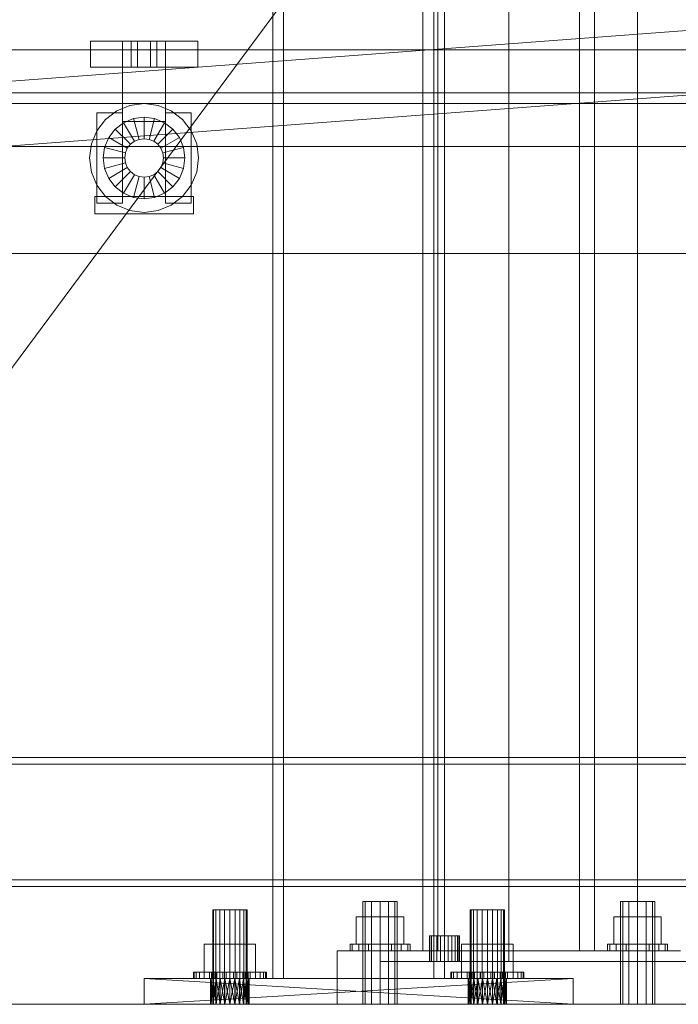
# Model space of a CAD drawing. Header units: millimetres. Extents: x -1970 to 61924, y -58230 to 6847.
# Tile 4 of 256: x -1208 to -901, y -36000 to -35541. Entities that reach past the tile are written whole.
import ezdxf

# ---------------------------------------------------------------- set-up
doc = ezdxf.new("R2010")
doc.units = ezdxf.units.MM
for name, color, linetype, lineweight in [('COTAS_O', 1, 'Continuous', 0), ('frontal_briquetadora', 7, 'Continuous', 0), ('frontal_C01', 7, 'Continuous', 0), ('frontal_C04', 7, 'Continuous', 0), ('frontal_mezcladora', 7, 'Continuous', 0), ('frontal_secador', 7, 'Continuous', 0)]:
    doc.layers.add(name, color=color, linetype=linetype, lineweight=lineweight)
doc.dimstyles.new('R19_100', dxfattribs={"dimtxt": 250, "dimasz": 150, "dimexe": 150, "dimexo": 80, "dimgap": 100, "dimtad": 1, "dimtih": 1, "dimtoh": 1, "dimdsep": 46, "dimcen": 0.09, "dimadec": 0, "dimazin": 0, "dimtfac": 1, "dimtdec": 4, "dimtofl": 0, "dimtmove": 0, "dimatfit": 3, "dimfxl": 1, "dimtolj": 1, "dimtzin": 0, "dimarcsym": 0})

# ---------------------------------------------------------------- blocks, each defined once
blk = doc.blocks.new('DIM_R26_50')
at = {"layer": 'COTAS_O'}
for p, q in [((-1480, -33670), (-780, -33670)), ((-780, -33670), (-825, -33820)), ((-780, -36000), (-780, -33670)), ((-780, -33670), (-735, -33820)), ((-780, -36000), (-825, -35850)), ((-780, -36000), (-735, -35850)), ((-1480, -36000), (-780, -36000))]:
    blk.add_line(p, q, dxfattribs=at)
blk.add_text('2330 O', height=250, rotation=90, dxfattribs=at).set_placement((-880, -34835))
blk = doc.blocks.new('DIM_R26_51')
at = {"layer": 'COTAS_O'}
for p, q in [((-1480, -35300), (-1330, -35255)), ((490, -35300), (340, -35255)), ((-1480, -36000), (-1480, -35300)), ((-1480, -35300), (490, -35300)), ((-1480, -35300), (-1330, -35345)), ((490, -35300), (340, -35345)), ((490, -36000), (490, -35300))]:
    blk.add_line(p, q, dxfattribs=at)
blk.add_text('1970 O', height=250, dxfattribs=at).set_placement((-495, -35200))
blk = doc.blocks.new('DIM_R26_52')
at = {"layer": 'COTAS_O'}
for p, q in [((-1400, -33000), (-700, -33000)), ((-700, -33000), (-745, -33150)), ((-700, -36000), (-700, -33000)), ((-700, -33000), (-655, -33150)), ((-700, -36000), (-745, -35850)), ((-700, -36000), (-655, -35850)), ((-1400, -36000), (-700, -36000))]:
    blk.add_line(p, q, dxfattribs=at)
blk.add_text('3000 O', height=250, rotation=90, dxfattribs=at).set_placement((-800, -34500))
blk = doc.blocks.new('DIM_R26_53')
at = {"layer": 'COTAS_O'}
for p, q in [((-1400, -35300), (-1250, -35255)), ((1400, -35300), (1250, -35255)), ((-1400, -36000), (-1400, -35300)), ((-1400, -35300), (1400, -35300)), ((-1400, -35300), (-1250, -35345)), ((1400, -35300), (1250, -35345)), ((1400, -36000), (1400, -35300))]:
    blk.add_line(p, q, dxfattribs=at)
blk.add_text('2800 O', height=250, dxfattribs=at).set_placement((0, -35200))

msp = doc.modelspace()

# ---------------------------------------------------------------- linework, layer by layer
at = {"layer": 'frontal_briquetadora'}
msp.add_line((-1330, -35862.816), (-720.639, -35041.307), dxfattribs=at)
at = {"layer": 'frontal_C01'}
for p, q in [((-1020, -35975), (-1020, -33925.304)), ((-1013, -35975), (-1013, -33925.304)), ((-947, -35975), (-947, -33925.304)), ((-940, -35975), (-940, -33925.304)), ((-1046.928, -35952), (-1048, -35952)), ((-1048, -36000), (-1048, -35952)), ((-1044, -35952), (-1046.928, -35952)), ((-1046.928, -36000), (-1046.928, -35952)), ((-1040, -35952), (-1044, -35952)), ((-1044, -36000), (-1044, -35952)), ((-1040, -35952), (-1036, -35952)), ((-1040, -35952), (-1040, -36000)), ((-1036, -35952), (-1033.072, -35952)), ((-1036, -36000), (-1036, -35952)), ((-1033.072, -35952), (-1032, -35952)), ((-1033.072, -36000), (-1033.072, -35952)), ((-1032, -36000), (-1032, -35952)), ((-926.928, -35952), (-928, -35952)), ((-928, -36000), (-928, -35952)), ((-924, -35952), (-926.928, -35952)), ((-926.928, -36000), (-926.928, -35952)), ((-920, -35952), (-924, -35952)), ((-924, -36000), (-924, -35952)), ((-920, -35952), (-916, -35952)), ((-920, -35952), (-920, -36000)), ((-916, -35952), (-913.072, -35952)), ((-916, -36000), (-916, -35952)), ((-913.072, -35952), (-912, -35952)), ((-913.072, -36000), (-913.072, -35952)), ((-912, -36000), (-912, -35952)), ((-1040, -35959.2), (-1051.085, -35959.2)), ((-1051.085, -35972), (-1051.085, -35959.2)), ((-1040, -35959.2), (-1028.915, -35959.2)), ((-1040, -35959.2), (-1040, -35972)), ((-1028.915, -35972), (-1028.915, -35959.2)), ((-920, -35959.2), (-931.085, -35959.2)), ((-931.085, -35972), (-931.085, -35959.2)), ((-920, -35959.2), (-908.915, -35959.2)), ((-920, -35959.2), (-920, -35972)), ((-908.915, -35972), (-908.915, -35959.2)), ((-1052.934, -35972), (-1054, -35972)), ((-1054, -35975), (-1054, -35972)), ((-1049.899, -35972), (-1052.934, -35972)), ((-1052.934, -35975), (-1052.934, -35972)), ((-1051.085, -35972), (-1040, -35972)), ((-1045.358, -35972), (-1049.899, -35972)), ((-1049.899, -35975), (-1049.899, -35972)), ((-1040, -35972), (-1045.358, -35972)), ((-1045.358, -35975), (-1045.358, -35972)), ((-1040, -35972), (-1034.642, -35972)), ((-1040, -35972), (-1040, -35975)), ((-1040, -35972), (-1028.915, -35972)), ((-1034.642, -35972), (-1030.101, -35972)), ((-1034.642, -35975), (-1034.642, -35972)), ((-1030.101, -35972), (-1027.066, -35972)), ((-1030.101, -35975), (-1030.101, -35972)), ((-1027.066, -35972), (-1026, -35972)), ((-1027.066, -35975), (-1027.066, -35972)), ((-1026, -35975), (-1026, -35972)), ((-932.934, -35972), (-934, -35972)), ((-934, -35975), (-934, -35972)), ((-929.899, -35972), (-932.934, -35972)), ((-932.934, -35975), (-932.934, -35972)), ((-931.085, -35972), (-920, -35972)), ((-925.358, -35972), (-929.899, -35972)), ((-929.899, -35975), (-929.899, -35972)), ((-920, -35972), (-925.358, -35972)), ((-925.358, -35975), (-925.358, -35972)), ((-920, -35972), (-914.642, -35972)), ((-920, -35972), (-920, -35975)), ((-920, -35972), (-908.915, -35972)), ((-914.642, -35972), (-910.101, -35972)), ((-914.642, -35975), (-914.642, -35972)), ((-910.101, -35972), (-907.066, -35972)), ((-910.101, -35975), (-910.101, -35972)), ((-907.066, -35972), (-906, -35972)), ((-907.066, -35975), (-907.066, -35972)), ((-906, -35975), (-906, -35972)), ((-1060, -35975), (-900, -35975)), ((-1060, -36000), (-1060, -35975)), ((-1052.934, -35975), (-1054, -35975)), ((-1049.899, -35975), (-1052.934, -35975)), ((-1045.358, -35975), (-1049.899, -35975)), ((-1045.358, -35975), (-1040, -35975)), ((-1040, -35975), (-1034.642, -35975)), ((-1034.642, -35975), (-1030.101, -35975)), ((-1030.101, -35975), (-1027.066, -35975)), ((-1027.066, -35975), (-1026, -35975)), ((-1020, -35975), (-1013, -35975)), ((-1013, -35975), (-947, -35975)), ((-947, -35975), (-940, -35975)), ((-932.934, -35975), (-934, -35975)), ((-929.899, -35975), (-932.934, -35975)), ((-925.358, -35975), (-929.899, -35975)), ((-925.358, -35975), (-920, -35975)), ((-920, -35975), (-914.642, -35975)), ((-914.642, -35975), (-910.101, -35975)), ((-910.101, -35975), (-907.066, -35975)), ((-907.066, -35975), (-906, -35975)), ((-1060, -36000), (-900, -36000)), ((-1046.928, -36000), (-1048, -36000)), ((-1044, -36000), (-1046.928, -36000)), ((-1044, -36000), (-1040, -36000)), ((-1040, -36000), (-1036, -36000)), ((-1036, -36000), (-1033.072, -36000)), ((-1033.072, -36000), (-1032, -36000)), ((-926.928, -36000), (-928, -36000)), ((-924, -36000), (-926.928, -36000)), ((-924, -36000), (-920, -36000)), ((-920, -36000), (-916, -36000)), ((-916, -36000), (-913.072, -36000)), ((-913.072, -36000), (-912, -36000))]:
    msp.add_line(p, q, dxfattribs=at)
at = {"layer": 'frontal_C04'}
for p, q in [((-1751.122, -35610.042), (-551.122, -35520.042)), ((-1748.878, -35639.958), (-548.878, -35549.958)), ((-1750, -35555), (-550, -35555)), ((-1175, -35551), (-1125, -35551)), ((-1175, -35551), (-1175, -35563)), ((-1160, -35551), (-1140, -35551)), ((-1160, -35551), (-1160, -35588.4)), ((-1156, -35551), (-1153, -35551)), ((-1156, -35551), (-1156, -35563)), ((-1153, -35551), (-1147, -35551)), ((-1153, -35563), (-1153, -35551)), ((-1147, -35551), (-1144, -35551)), ((-1147, -35563), (-1147, -35551)), ((-1144, -35563), (-1144, -35551)), ((-1140, -35588.4), (-1140, -35551)), ((-1125, -35563), (-1125, -35551)), ((-1175, -35563), (-1125, -35563)), ((-1153, -35563), (-1156, -35563)), ((-1153, -35563), (-1147, -35563)), ((-1147, -35563), (-1144, -35563)), ((-1750, -35575), (2600, -35575)), ((-1750, -35580), (2600, -35580)), ((-1162.7, -35583.403), (-1156.574, -35580.865)), ((-1156.574, -35580.865), (-1150, -35580)), ((-1150, -35580), (-1143.426, -35580.865)), ((-1143.426, -35580.865), (-1137.3, -35583.403)), ((-1172, -35584.4), (-1160, -35584.4)), ((-1172, -35584.4), (-1172, -35626.4)), ((-1171.997, -35592.7), (-1167.961, -35587.439)), ((-1167.961, -35587.439), (-1162.7, -35583.403)), ((-1160, -35626.4), (-1160, -35584.4)), ((-1159.5, -35588.946), (-1154.918, -35587.047)), ((-1154.918, -35587.047), (-1150, -35586.4)), ((-1152.329, -35596.707), (-1154.918, -35587.047)), ((-1150, -35596.4), (-1150, -35586.4)), ((-1150, -35586.4), (-1145.082, -35587.047)), ((-1147.671, -35596.707), (-1145.082, -35587.047)), ((-1145.082, -35587.047), (-1140.5, -35588.946)), ((-1140, -35584.4), (-1128, -35584.4)), ((-1140, -35584.4), (-1140, -35626.4)), ((-1137.3, -35583.403), (-1132.039, -35587.439)), ((-1132.039, -35587.439), (-1128.003, -35592.7)), ((-1128, -35626.4), (-1128, -35584.4)), ((-1166.454, -35595.9), (-1163.435, -35591.965)), ((-1163.435, -35591.965), (-1159.5, -35588.946)), ((-1156.364, -35599.036), (-1163.435, -35591.965)), ((-1160, -35588.4), (-1140, -35588.4)), ((-1154.5, -35597.606), (-1159.5, -35588.946)), ((-1145.5, -35597.606), (-1140.5, -35588.946)), ((-1143.636, -35599.036), (-1136.565, -35591.965)), ((-1140.5, -35588.946), (-1136.565, -35591.965)), ((-1136.565, -35591.965), (-1133.546, -35595.9)), ((-1174.535, -35598.826), (-1171.997, -35592.7)), ((-1168.353, -35600.482), (-1166.454, -35595.9)), ((-1157.794, -35600.9), (-1166.454, -35595.9)), ((-1154.5, -35597.606), (-1152.329, -35596.707)), ((-1152.329, -35596.707), (-1150, -35596.4)), ((-1150, -35596.4), (-1147.671, -35596.707)), ((-1147.671, -35596.707), (-1145.5, -35597.606)), ((-1142.206, -35600.9), (-1133.546, -35595.9)), ((-1133.546, -35595.9), (-1131.647, -35600.482)), ((-1128.003, -35592.7), (-1125.465, -35598.826)), ((-1750, -35600), (-550, -35600)), ((-1175.4, -35605.4), (-1174.535, -35598.826)), ((-1169, -35605.4), (-1168.353, -35600.482)), ((-1158.693, -35603.071), (-1168.353, -35600.482)), ((-1158.693, -35603.071), (-1157.794, -35600.9)), ((-1157.794, -35600.9), (-1156.364, -35599.036)), ((-1156.364, -35599.036), (-1154.5, -35597.606)), ((-1145.5, -35597.606), (-1143.636, -35599.036)), ((-1143.636, -35599.036), (-1142.206, -35600.9)), ((-1142.206, -35600.9), (-1141.307, -35603.071)), ((-1141.307, -35603.071), (-1131.647, -35600.482)), ((-1131.647, -35600.482), (-1131, -35605.4)), ((-1125.465, -35598.826), (-1124.6, -35605.4)), ((-1174.535, -35611.974), (-1175.4, -35605.4)), ((-1159, -35605.4), (-1169, -35605.4)), ((-1168.353, -35610.318), (-1169, -35605.4)), ((-1159, -35605.4), (-1158.693, -35603.071)), ((-1158.693, -35607.729), (-1159, -35605.4)), ((-1141.307, -35603.071), (-1141, -35605.4)), ((-1141, -35605.4), (-1141.307, -35607.729)), ((-1131, -35605.4), (-1141, -35605.4)), ((-1131, -35605.4), (-1131.647, -35610.318)), ((-1124.6, -35605.4), (-1125.465, -35611.974)), ((-1158.693, -35607.729), (-1168.353, -35610.318)), ((-1166.454, -35614.9), (-1168.353, -35610.318)), ((-1157.794, -35609.9), (-1166.454, -35614.9)), ((-1157.794, -35609.9), (-1158.693, -35607.729)), ((-1156.364, -35611.764), (-1157.794, -35609.9)), ((-1142.206, -35609.9), (-1143.636, -35611.764)), ((-1141.307, -35607.729), (-1142.206, -35609.9)), ((-1142.206, -35609.9), (-1133.546, -35614.9)), ((-1141.307, -35607.729), (-1131.647, -35610.318)), ((-1131.647, -35610.318), (-1133.546, -35614.9)), ((-1171.997, -35618.1), (-1174.535, -35611.974)), ((-1163.435, -35618.835), (-1166.454, -35614.9)), ((-1156.364, -35611.764), (-1163.435, -35618.835)), ((-1154.5, -35613.194), (-1159.5, -35621.854)), ((-1154.5, -35613.194), (-1156.364, -35611.764)), ((-1152.329, -35614.093), (-1154.918, -35623.753)), ((-1152.329, -35614.093), (-1154.5, -35613.194)), ((-1150, -35614.4), (-1152.329, -35614.093)), ((-1147.671, -35614.093), (-1150, -35614.4)), ((-1150, -35614.4), (-1150, -35624.4)), ((-1145.5, -35613.194), (-1147.671, -35614.093)), ((-1147.671, -35614.093), (-1145.082, -35623.753)), ((-1143.636, -35611.764), (-1145.5, -35613.194)), ((-1145.5, -35613.194), (-1140.5, -35621.854)), ((-1143.636, -35611.764), (-1136.565, -35618.835)), ((-1133.546, -35614.9), (-1136.565, -35618.835)), ((-1125.465, -35611.974), (-1128.003, -35618.1)), ((-1167.961, -35623.361), (-1171.997, -35618.1)), ((-1159.5, -35621.854), (-1163.435, -35618.835)), ((-1136.565, -35618.835), (-1140.5, -35621.854)), ((-1128.003, -35618.1), (-1132.039, -35623.361)), ((-1173, -35623.4), (-1127, -35623.4)), ((-1173, -35623.4), (-1173, -35631.4)), ((-1162.7, -35627.397), (-1167.961, -35623.361)), ((-1154.918, -35623.753), (-1159.5, -35621.854)), ((-1150, -35624.4), (-1154.918, -35623.753)), ((-1145.082, -35623.753), (-1150, -35624.4)), ((-1140.5, -35621.854), (-1145.082, -35623.753)), ((-1132.039, -35623.361), (-1137.3, -35627.397)), ((-1127, -35631.4), (-1127, -35623.4)), ((-1172, -35626.4), (-1160, -35626.4)), ((-1156.574, -35629.935), (-1162.7, -35627.397)), ((-1137.3, -35627.397), (-1143.426, -35629.935)), ((-1140, -35626.4), (-1128, -35626.4)), ((-1173, -35631.4), (-1127, -35631.4)), ((-1150, -35630.8), (-1156.574, -35629.935)), ((-1143.426, -35629.935), (-1150, -35630.8)), ((-1750, -35650), (-550, -35650))]:
    msp.add_line(p, q, dxfattribs=at)
at = {"layer": 'frontal_mezcladora'}
for p, q in [((-980, -35980), (-980, -33390)), ((-920, -35980), (-920, -33390)), ((-1016.761, -35968), (-1017, -35968)), ((-1017, -35980), (-1017, -35968)), ((-1016.062, -35968), (-1016.761, -35968)), ((-1016.761, -35980), (-1016.761, -35968)), ((-1014.95, -35968), (-1016.062, -35968)), ((-1016.062, -35980), (-1016.062, -35968)), ((-1013.5, -35968), (-1014.95, -35968)), ((-1014.95, -35980), (-1014.95, -35968)), ((-1011.812, -35968), (-1013.5, -35968)), ((-1013.5, -35980), (-1013.5, -35968)), ((-1010, -35968), (-1011.812, -35968)), ((-1011.812, -35980), (-1011.812, -35968)), ((-1010, -35968), (-1008.188, -35968)), ((-1010, -35968), (-1010, -35980)), ((-1008.188, -35968), (-1006.5, -35968)), ((-1008.188, -35980), (-1008.188, -35968)), ((-1006.5, -35968), (-1005.05, -35968)), ((-1006.5, -35980), (-1006.5, -35968)), ((-1005.05, -35968), (-1003.938, -35968)), ((-1005.05, -35980), (-1005.05, -35968)), ((-1003.938, -35968), (-1003.239, -35968)), ((-1003.938, -35980), (-1003.938, -35968)), ((-1003.239, -35968), (-1003, -35968)), ((-1003.239, -35980), (-1003.239, -35968)), ((-1003, -35980), (-1003, -35968)), ((-1040, -35980), (-860, -35980)), ((-1040, -36000), (-1040, -35980)), ((-1016.761, -35980), (-1017, -35980)), ((-1016.062, -35980), (-1016.761, -35980)), ((-1014.95, -35980), (-1016.062, -35980)), ((-1013.5, -35980), (-1014.95, -35980)), ((-1011.812, -35980), (-1013.5, -35980)), ((-1010, -35980), (-1011.812, -35980)), ((-1008.188, -35980), (-1010, -35980)), ((-1008.188, -35980), (-1006.5, -35980)), ((-1006.5, -35980), (-1005.05, -35980)), ((-1005.05, -35980), (-1003.938, -35980)), ((-1003.938, -35980), (-1003.239, -35980)), ((-1003.239, -35980), (-1003, -35980)), ((-980, -35980), (-920, -35980)), ((-1040, -36000), (-860, -36000))]:
    msp.add_line(p, q, dxfattribs=at)
at = {"layer": 'frontal_secador'}
for p, q in [((-1090, -35988), (-1090, -35144.711)), ((-1085, -35988), (-1085, -35144.711)), ((-1015, -35988), (-1015, -35144.711)), ((-1010, -35988), (-1010, -35144.711)), ((-1265, -35885), (1265, -35885)), ((-1265, -35888), (1265, -35888)), ((-1265, -35942), (1265, -35942)), ((-1265, -35945), (1265, -35945)), ((-1117.608, -35956), (-1118, -35956)), ((-1118, -36000), (-1118, -35956)), ((-1116.472, -35956), (-1117.608, -35956)), ((-1117.608, -36000), (-1117.608, -35956)), ((-1114.702, -35956), (-1116.472, -35956)), ((-1116.472, -36000), (-1116.472, -35956)), ((-1112.472, -35956), (-1114.702, -35956)), ((-1114.702, -36000), (-1114.702, -35956)), ((-1110, -35956), (-1112.472, -35956)), ((-1112.472, -36000), (-1112.472, -35956)), ((-1110, -35956), (-1107.528, -35956)), ((-1110, -35956), (-1110, -36000)), ((-1107.528, -35956), (-1105.298, -35956)), ((-1107.528, -36000), (-1107.528, -35956)), ((-1105.298, -35956), (-1103.528, -35956)), ((-1105.298, -36000), (-1105.298, -35956)), ((-1103.528, -35956), (-1102.392, -35956)), ((-1103.528, -36000), (-1103.528, -35956)), ((-1102.392, -35956), (-1102, -35956)), ((-1102.392, -36000), (-1102.392, -35956)), ((-1102, -36000), (-1102, -35956)), ((-997.608, -35956), (-998, -35956)), ((-998, -36000), (-998, -35956)), ((-996.472, -35956), (-997.608, -35956)), ((-997.608, -36000), (-997.608, -35956)), ((-994.702, -35956), (-996.472, -35956)), ((-996.472, -36000), (-996.472, -35956)), ((-992.472, -35956), (-994.702, -35956)), ((-994.702, -36000), (-994.702, -35956)), ((-990, -35956), (-992.472, -35956)), ((-992.472, -36000), (-992.472, -35956)), ((-990, -35956), (-987.528, -35956)), ((-990, -35956), (-990, -36000)), ((-987.528, -35956), (-985.298, -35956)), ((-987.528, -36000), (-987.528, -35956)), ((-985.298, -35956), (-983.528, -35956)), ((-985.298, -36000), (-985.298, -35956)), ((-983.528, -35956), (-982.392, -35956)), ((-983.528, -36000), (-983.528, -35956)), ((-982.392, -35956), (-982, -35956)), ((-982.392, -36000), (-982.392, -35956)), ((-982, -36000), (-982, -35956)), ((-1110, -35972), (-1121.994, -35972)), ((-1121.994, -35985), (-1121.994, -35972)), ((-1110, -35972), (-1098.006, -35972)), ((-1110, -35972), (-1110, -35985)), ((-1098.006, -35985), (-1098.006, -35972)), ((-990, -35972), (-1001.994, -35972)), ((-1001.994, -35985), (-1001.994, -35972)), ((-990, -35972), (-978.006, -35972)), ((-990, -35972), (-990, -35985)), ((-978.006, -35985), (-978.006, -35972)), ((-1127, -35988), (-1127, -35985)), ((-1127, -35985), (-1126.673, -35985)), ((-1127, -35985), (-1118.5, -35985)), ((-1126.673, -35988), (-1126.673, -35985)), ((-1126.673, -35985), (-1125.706, -35985)), ((-1126.673, -35985), (-1118.337, -35985)), ((-1125.706, -35988), (-1125.706, -35985)), ((-1125.706, -35985), (-1124.135, -35985)), ((-1125.706, -35985), (-1117.853, -35985)), ((-1124.135, -35988), (-1124.135, -35985)), ((-1124.135, -35985), (-1122.021, -35985)), ((-1124.135, -35985), (-1117.067, -35985)), ((-1122.021, -35988), (-1122.021, -35985)), ((-1122.021, -35985), (-1119.445, -35985)), ((-1122.021, -35985), (-1116.01, -35985)), ((-1121.994, -35985), (-1110, -35985)), ((-1119.445, -35988), (-1119.445, -35985)), ((-1119.445, -35985), (-1116.506, -35985)), ((-1119.445, -35985), (-1114.722, -35985)), ((-1118.337, -35985), (-1118.5, -35985)), ((-1118.5, -35985), (-1118.5, -35988)), ((-1117.853, -35985), (-1118.337, -35985)), ((-1118.337, -35985), (-1118.337, -35988)), ((-1117.067, -35985), (-1117.853, -35985)), ((-1117.853, -35985), (-1117.853, -35988)), ((-1116.01, -35985), (-1117.067, -35985)), ((-1117.067, -35985), (-1117.067, -35988)), ((-1116.506, -35988), (-1116.506, -35985)), ((-1116.506, -35985), (-1113.317, -35985)), ((-1116.506, -35985), (-1113.253, -35985)), ((-1114.722, -35985), (-1116.01, -35985)), ((-1116.01, -35985), (-1116.01, -35988)), ((-1113.253, -35985), (-1114.722, -35985)), ((-1114.722, -35985), (-1114.722, -35988)), ((-1113.317, -35988), (-1113.317, -35985)), ((-1113.317, -35985), (-1110, -35985)), ((-1113.317, -35985), (-1111.658, -35985)), ((-1111.658, -35985), (-1113.253, -35985)), ((-1113.253, -35985), (-1113.253, -35988)), ((-1110, -35985), (-1111.658, -35985)), ((-1111.658, -35985), (-1111.658, -35988)), ((-1106.683, -35985), (-1110, -35985)), ((-1110, -35985), (-1110, -35988)), ((-1110, -35985), (-1108.342, -35985)), ((-1110, -35985), (-1098.006, -35985)), ((-1108.342, -35985), (-1108.342, -35988)), ((-1106.683, -35985), (-1108.342, -35985)), ((-1108.342, -35985), (-1106.747, -35985)), ((-1106.747, -35985), (-1106.747, -35988)), ((-1103.494, -35985), (-1106.747, -35985)), ((-1106.747, -35985), (-1105.278, -35985)), ((-1106.683, -35988), (-1106.683, -35985)), ((-1103.494, -35985), (-1106.683, -35985)), ((-1105.278, -35985), (-1105.278, -35988)), ((-1100.555, -35985), (-1105.278, -35985)), ((-1105.278, -35985), (-1103.99, -35985)), ((-1103.99, -35985), (-1103.99, -35988)), ((-1097.979, -35985), (-1103.99, -35985)), ((-1103.99, -35985), (-1102.933, -35985)), ((-1103.494, -35988), (-1103.494, -35985)), ((-1100.555, -35985), (-1103.494, -35985)), ((-1102.933, -35985), (-1102.933, -35988)), ((-1095.865, -35985), (-1102.933, -35985)), ((-1102.933, -35985), (-1102.147, -35985)), ((-1102.147, -35985), (-1102.147, -35988)), ((-1094.294, -35985), (-1102.147, -35985)), ((-1102.147, -35985), (-1101.663, -35985)), ((-1101.663, -35985), (-1101.663, -35988)), ((-1093.327, -35985), (-1101.663, -35985)), ((-1101.663, -35985), (-1101.5, -35985)), ((-1101.5, -35985), (-1101.5, -35988)), ((-1093, -35985), (-1101.5, -35985)), ((-1100.555, -35988), (-1100.555, -35985)), ((-1097.979, -35985), (-1100.555, -35985)), ((-1097.979, -35988), (-1097.979, -35985)), ((-1095.865, -35985), (-1097.979, -35985)), ((-1095.865, -35988), (-1095.865, -35985)), ((-1094.294, -35985), (-1095.865, -35985)), ((-1094.294, -35988), (-1094.294, -35985)), ((-1093.327, -35985), (-1094.294, -35985)), ((-1093.327, -35988), (-1093.327, -35985)), ((-1093, -35985), (-1093.327, -35985)), ((-1093, -35988), (-1093, -35985)), ((-1007, -35988), (-1007, -35985)), ((-1007, -35985), (-1006.673, -35985)), ((-1007, -35985), (-998.5, -35985)), ((-1006.673, -35988), (-1006.673, -35985)), ((-1006.673, -35985), (-1005.706, -35985)), ((-1006.673, -35985), (-998.337, -35985)), ((-1005.706, -35988), (-1005.706, -35985)), ((-1005.706, -35985), (-1004.135, -35985)), ((-1005.706, -35985), (-997.853, -35985)), ((-1004.135, -35988), (-1004.135, -35985)), ((-1004.135, -35985), (-1002.021, -35985)), ((-1004.135, -35985), (-997.067, -35985)), ((-1002.021, -35988), (-1002.021, -35985)), ((-1002.021, -35985), (-999.445, -35985)), ((-1002.021, -35985), (-996.01, -35985)), ((-1001.994, -35985), (-990, -35985)), ((-999.445, -35988), (-999.445, -35985)), ((-999.445, -35985), (-996.506, -35985)), ((-999.445, -35985), (-994.722, -35985)), ((-998.337, -35985), (-998.5, -35985)), ((-998.5, -35985), (-998.5, -35988)), ((-997.853, -35985), (-998.337, -35985)), ((-998.337, -35985), (-998.337, -35988)), ((-997.067, -35985), (-997.853, -35985)), ((-997.853, -35985), (-997.853, -35988)), ((-996.01, -35985), (-997.067, -35985)), ((-997.067, -35985), (-997.067, -35988)), ((-996.506, -35988), (-996.506, -35985)), ((-996.506, -35985), (-993.317, -35985)), ((-996.506, -35985), (-993.253, -35985)), ((-994.722, -35985), (-996.01, -35985)), ((-996.01, -35985), (-996.01, -35988)), ((-993.253, -35985), (-994.722, -35985)), ((-994.722, -35985), (-994.722, -35988)), ((-993.317, -35988), (-993.317, -35985)), ((-993.317, -35985), (-990, -35985)), ((-993.317, -35985), (-991.658, -35985)), ((-991.658, -35985), (-993.253, -35985)), ((-993.253, -35985), (-993.253, -35988)), ((-990, -35985), (-991.658, -35985)), ((-991.658, -35985), (-991.658, -35988)), ((-986.683, -35985), (-990, -35985)), ((-990, -35985), (-990, -35988)), ((-990, -35985), (-988.342, -35985)), ((-990, -35985), (-978.006, -35985)), ((-988.342, -35985), (-988.342, -35988)), ((-986.683, -35985), (-988.342, -35985)), ((-988.342, -35985), (-986.747, -35985)), ((-986.747, -35985), (-986.747, -35988)), ((-983.494, -35985), (-986.747, -35985)), ((-986.747, -35985), (-985.278, -35985)), ((-986.683, -35988), (-986.683, -35985)), ((-983.494, -35985), (-986.683, -35985)), ((-985.278, -35985), (-985.278, -35988)), ((-980.555, -35985), (-985.278, -35985)), ((-985.278, -35985), (-983.99, -35985)), ((-983.99, -35985), (-983.99, -35988)), ((-977.979, -35985), (-983.99, -35985)), ((-983.99, -35985), (-982.933, -35985)), ((-983.494, -35988), (-983.494, -35985)), ((-980.555, -35985), (-983.494, -35985)), ((-982.933, -35985), (-982.933, -35988)), ((-975.865, -35985), (-982.933, -35985)), ((-982.933, -35985), (-982.147, -35985)), ((-982.147, -35985), (-982.147, -35988)), ((-974.294, -35985), (-982.147, -35985)), ((-982.147, -35985), (-981.663, -35985)), ((-981.663, -35985), (-981.663, -35988)), ((-973.327, -35985), (-981.663, -35985)), ((-981.663, -35985), (-981.5, -35985)), ((-981.5, -35985), (-981.5, -35988)), ((-973, -35985), (-981.5, -35985)), ((-980.555, -35988), (-980.555, -35985)), ((-977.979, -35985), (-980.555, -35985)), ((-977.979, -35988), (-977.979, -35985)), ((-975.865, -35985), (-977.979, -35985)), ((-975.865, -35988), (-975.865, -35985)), ((-974.294, -35985), (-975.865, -35985)), ((-974.294, -35988), (-974.294, -35985)), ((-973.327, -35985), (-974.294, -35985)), ((-973.327, -35988), (-973.327, -35985)), ((-973, -35985), (-973.327, -35985)), ((-973, -35988), (-973, -35985)), ((-990, -35988), (-1150, -35988)), ((-1150, -35988), (-992.329, -35988)), ((-1150, -35988), (-1110, -35988)), ((-1107.671, -35988), (-1150, -35988)), ((-1150, -35988), (-1112.329, -35988)), ((-950, -35988), (-1150, -35988)), ((-1150, -35988), (-994.5, -35988)), ((-1105.5, -35988), (-1150, -35988)), ((-1150, -35988), (-1114.5, -35988)), ((-1150, -35988), (-996.364, -35988)), ((-1150, -35988), (-1116.364, -35988)), ((-1150, -35988), (-997.794, -35988)), ((-1150, -35988), (-1117.794, -35988)), ((-1150, -35988), (-998.693, -35988)), ((-1150, -35988), (-1118.693, -35988)), ((-1150, -35988), (-999, -35988)), ((-1150, -35988), (-1119, -35988)), ((-987.671, -35988), (-1150, -35988)), ((-1150, -36000), (-1150, -35988)), ((-950, -36000), (-1150, -35988)), ((-1150, -36000), (-950, -35988)), ((-1126.673, -35988), (-1127, -35988)), ((-1118.5, -35988), (-1127, -35988)), ((-1125.706, -35988), (-1126.673, -35988)), ((-1118.337, -35988), (-1126.673, -35988)), ((-1124.135, -35988), (-1125.706, -35988)), ((-1117.853, -35988), (-1125.706, -35988)), ((-1122.021, -35988), (-1124.135, -35988)), ((-1117.067, -35988), (-1124.135, -35988)), ((-1119.445, -35988), (-1122.021, -35988)), ((-1116.01, -35988), (-1122.021, -35988)), ((-1116.506, -35988), (-1119.445, -35988)), ((-1114.722, -35988), (-1119.445, -35988)), ((-1119, -35988), (-1118.693, -35988)), ((-1110, -35988), (-1119, -35988)), ((-1112.329, -35988), (-1119, -35988)), ((-1114.5, -35988), (-1119, -35988)), ((-1116.364, -35988), (-1119, -35988)), ((-1117.794, -35988), (-1119, -35988)), ((-1119, -36000), (-1118.693, -35988)), ((-1119, -36000), (-1119, -35988)), ((-1118.693, -36000), (-1119, -35988)), ((-1118.693, -35988), (-1117.794, -35988)), ((-1110, -35988), (-1118.693, -35988)), ((-1118.693, -36000), (-1117.794, -35988)), ((-1118.693, -36000), (-1118.693, -35988)), ((-1117.794, -36000), (-1118.693, -35988)), ((-1118.5, -35988), (-1118.337, -35988)), ((-1118.337, -35988), (-1117.853, -35988)), ((-1117.853, -35988), (-1117.067, -35988)), ((-1117.794, -35988), (-1116.364, -35988)), ((-1110, -35988), (-1117.794, -35988)), ((-1117.794, -36000), (-1116.364, -35988)), ((-1117.794, -36000), (-1117.794, -35988)), ((-1116.364, -36000), (-1117.794, -35988)), ((-1117.067, -35988), (-1116.01, -35988)), ((-1113.317, -35988), (-1116.506, -35988)), ((-1113.253, -35988), (-1116.506, -35988)), ((-1116.364, -35988), (-1114.5, -35988)), ((-1110, -35988), (-1116.364, -35988)), ((-1116.364, -36000), (-1114.5, -35988)), ((-1116.364, -36000), (-1116.364, -35988)), ((-1114.5, -36000), (-1116.364, -35988)), ((-1116.01, -35988), (-1114.722, -35988)), ((-1114.722, -35988), (-1113.253, -35988)), ((-1114.5, -35988), (-1112.329, -35988)), ((-1110, -35988), (-1114.5, -35988)), ((-1114.5, -36000), (-1112.329, -35988)), ((-1114.5, -36000), (-1114.5, -35988)), ((-1112.329, -36000), (-1114.5, -35988)), ((-1110, -35988), (-1113.317, -35988)), ((-1111.658, -35988), (-1113.317, -35988)), ((-1113.253, -35988), (-1111.658, -35988)), ((-1112.329, -35988), (-1110, -35988)), ((-1112.329, -36000), (-1110, -35988)), ((-1112.329, -36000), (-1112.329, -35988)), ((-1110, -36000), (-1112.329, -35988)), ((-1111.658, -35988), (-1110, -35988)), ((-1110, -35988), (-1107.671, -35988)), ((-1110, -35988), (-1105.5, -35988)), ((-1110, -35988), (-1103.636, -35988)), ((-1110, -35988), (-1102.206, -35988)), ((-1110, -35988), (-1101.307, -35988)), ((-1110, -35988), (-1101, -35988)), ((-1110, -35988), (-1110, -36000)), ((-1107.671, -36000), (-1110, -35988)), ((-1110, -36000), (-1107.671, -35988)), ((-1110, -35988), (-1106.683, -35988)), ((-1108.342, -35988), (-1110, -35988)), ((-1108.342, -35988), (-1106.683, -35988)), ((-1106.747, -35988), (-1108.342, -35988)), ((-1107.671, -35988), (-1105.5, -35988)), ((-1107.671, -35988), (-1101, -35988)), ((-1107.671, -36000), (-1107.671, -35988)), ((-1105.5, -36000), (-1107.671, -35988)), ((-1107.671, -36000), (-1105.5, -35988)), ((-1106.747, -35988), (-1103.494, -35988)), ((-1105.278, -35988), (-1106.747, -35988)), ((-1106.683, -35988), (-1103.494, -35988)), ((-1103.636, -35988), (-1105.5, -35988)), ((-1105.5, -35988), (-1101, -35988)), ((-1105.5, -35988), (-996.364, -35988)), ((-990, -35988), (-1105.5, -35988)), ((-1105.5, -36000), (-1105.5, -35988)), ((-1103.636, -36000), (-1105.5, -35988)), ((-1105.5, -36000), (-1103.636, -35988)), ((-1105.278, -35988), (-1100.555, -35988)), ((-1103.99, -35988), (-1105.278, -35988)), ((-1103.99, -35988), (-1097.979, -35988)), ((-1102.933, -35988), (-1103.99, -35988)), ((-1102.206, -35988), (-1103.636, -35988)), ((-1103.636, -35988), (-1101, -35988)), ((-1103.636, -35988), (-996.364, -35988)), ((-1103.636, -35988), (-999, -35988)), ((-1103.636, -35988), (-998.693, -35988)), ((-1103.636, -35988), (-997.794, -35988)), ((-990, -35988), (-1103.636, -35988)), ((-1103.636, -36000), (-1103.636, -35988)), ((-1102.206, -36000), (-1103.636, -35988)), ((-1103.636, -36000), (-1102.206, -35988)), ((-1103.494, -35988), (-1100.555, -35988)), ((-1102.933, -35988), (-1095.865, -35988)), ((-1102.147, -35988), (-1102.933, -35988)), ((-1101.307, -35988), (-1102.206, -35988)), ((-1102.206, -35988), (-1101, -35988)), ((-1102.206, -35988), (-996.364, -35988)), ((-990, -35988), (-1102.206, -35988)), ((-1102.206, -36000), (-1102.206, -35988)), ((-1101.307, -36000), (-1102.206, -35988)), ((-1102.206, -36000), (-1101.307, -35988)), ((-1102.147, -35988), (-1094.294, -35988)), ((-1101.663, -35988), (-1102.147, -35988)), ((-1101.663, -35988), (-1093.327, -35988)), ((-1101.5, -35988), (-1101.663, -35988)), ((-1101.5, -35988), (-1093, -35988)), ((-1101, -35988), (-1101.307, -35988)), ((-1101.307, -35988), (-996.364, -35988)), ((-1101.307, -35988), (-990, -35988)), ((-1101.307, -36000), (-1101.307, -35988)), ((-1101, -36000), (-1101.307, -35988)), ((-1101.307, -36000), (-1101, -35988)), ((-1101, -35988), (-996.364, -35988)), ((-1101, -35988), (-994.5, -35988)), ((-1101, -35988), (-992.329, -35988)), ((-1101, -35988), (-990, -35988)), ((-1101, -36000), (-1101, -35988)), ((-1100.555, -35988), (-1097.979, -35988)), ((-1097.979, -35988), (-1095.865, -35988)), ((-1095.865, -35988), (-1094.294, -35988)), ((-1094.294, -35988), (-1093.327, -35988)), ((-1093.327, -35988), (-1093, -35988)), ((-1090, -35988), (-1085, -35988)), ((-1085, -35988), (-1015, -35988)), ((-1015, -35988), (-1010, -35988)), ((-1006.673, -35988), (-1007, -35988)), ((-998.5, -35988), (-1007, -35988)), ((-1005.706, -35988), (-1006.673, -35988)), ((-998.337, -35988), (-1006.673, -35988)), ((-1004.135, -35988), (-1005.706, -35988)), ((-997.853, -35988), (-1005.706, -35988)), ((-1002.021, -35988), (-1004.135, -35988)), ((-997.067, -35988), (-1004.135, -35988)), ((-999.445, -35988), (-1002.021, -35988)), ((-996.01, -35988), (-1002.021, -35988)), ((-996.506, -35988), (-999.445, -35988)), ((-994.722, -35988), (-999.445, -35988)), ((-999, -35988), (-998.693, -35988)), ((-990, -35988), (-999, -35988)), ((-992.329, -35988), (-999, -35988)), ((-994.5, -35988), (-999, -35988)), ((-996.364, -35988), (-999, -35988)), ((-999, -36000), (-998.693, -35988)), ((-999, -36000), (-999, -35988)), ((-998.693, -36000), (-999, -35988)), ((-998.693, -35988), (-997.794, -35988)), ((-990, -35988), (-998.693, -35988)), ((-998.693, -36000), (-997.794, -35988)), ((-998.693, -36000), (-998.693, -35988)), ((-997.794, -36000), (-998.693, -35988)), ((-998.5, -35988), (-998.337, -35988)), ((-998.337, -35988), (-997.853, -35988)), ((-997.853, -35988), (-997.067, -35988)), ((-997.794, -35988), (-996.364, -35988)), ((-990, -35988), (-997.794, -35988)), ((-997.794, -36000), (-996.364, -35988)), ((-997.794, -36000), (-997.794, -35988)), ((-996.364, -36000), (-997.794, -35988)), ((-997.067, -35988), (-996.01, -35988)), ((-993.317, -35988), (-996.506, -35988)), ((-993.253, -35988), (-996.506, -35988)), ((-996.364, -35988), (-994.5, -35988)), ((-990, -35988), (-996.364, -35988)), ((-996.364, -36000), (-994.5, -35988)), ((-996.364, -36000), (-996.364, -35988)), ((-994.5, -36000), (-996.364, -35988)), ((-996.01, -35988), (-994.722, -35988)), ((-994.722, -35988), (-993.253, -35988)), ((-994.5, -35988), (-992.329, -35988)), ((-990, -35988), (-994.5, -35988)), ((-994.5, -36000), (-992.329, -35988)), ((-994.5, -36000), (-994.5, -35988)), ((-992.329, -36000), (-994.5, -35988)), ((-990, -35988), (-993.317, -35988)), ((-991.658, -35988), (-993.317, -35988)), ((-993.253, -35988), (-991.658, -35988)), ((-992.329, -35988), (-990, -35988)), ((-992.329, -36000), (-990, -35988)), ((-992.329, -36000), (-992.329, -35988)), ((-990, -36000), (-992.329, -35988)), ((-991.658, -35988), (-990, -35988)), ((-990, -35988), (-987.671, -35988)), ((-990, -35988), (-950, -35988)), ((-990, -35988), (-990, -36000)), ((-987.671, -36000), (-990, -35988)), ((-990, -36000), (-987.671, -35988)), ((-990, -35988), (-986.683, -35988)), ((-988.342, -35988), (-990, -35988)), ((-988.342, -35988), (-986.683, -35988)), ((-986.747, -35988), (-988.342, -35988)), ((-987.671, -35988), (-950, -35988)), ((-985.5, -35988), (-987.671, -35988)), ((-987.671, -35988), (-983.636, -35988)), ((-987.671, -35988), (-982.206, -35988)), ((-987.671, -35988), (-981.307, -35988)), ((-987.671, -35988), (-981, -35988)), ((-987.671, -36000), (-987.671, -35988)), ((-985.5, -36000), (-987.671, -35988)), ((-987.671, -36000), (-985.5, -35988)), ((-986.747, -35988), (-983.494, -35988)), ((-985.278, -35988), (-986.747, -35988)), ((-986.683, -35988), (-983.494, -35988)), ((-985.5, -35988), (-950, -35988)), ((-983.636, -35988), (-985.5, -35988)), ((-985.5, -35988), (-981, -35988)), ((-985.5, -36000), (-985.5, -35988)), ((-983.636, -36000), (-985.5, -35988)), ((-985.5, -36000), (-983.636, -35988)), ((-985.278, -35988), (-980.555, -35988)), ((-983.99, -35988), (-985.278, -35988)), ((-983.99, -35988), (-977.979, -35988)), ((-982.933, -35988), (-983.99, -35988)), ((-983.636, -35988), (-950, -35988)), ((-982.206, -35988), (-983.636, -35988)), ((-983.636, -35988), (-981, -35988)), ((-983.636, -36000), (-983.636, -35988)), ((-982.206, -36000), (-983.636, -35988)), ((-983.636, -36000), (-982.206, -35988)), ((-983.494, -35988), (-980.555, -35988)), ((-982.933, -35988), (-975.865, -35988)), ((-982.147, -35988), (-982.933, -35988)), ((-982.206, -35988), (-950, -35988)), ((-981.307, -35988), (-982.206, -35988)), ((-982.206, -35988), (-981, -35988)), ((-982.206, -36000), (-982.206, -35988)), ((-981.307, -36000), (-982.206, -35988)), ((-982.206, -36000), (-981.307, -35988)), ((-982.147, -35988), (-974.294, -35988)), ((-981.663, -35988), (-982.147, -35988)), ((-981.663, -35988), (-973.327, -35988)), ((-981.5, -35988), (-981.663, -35988)), ((-981.5, -35988), (-973, -35988)), ((-981.307, -35988), (-950, -35988)), ((-981, -35988), (-981.307, -35988)), ((-981.307, -36000), (-981.307, -35988)), ((-981, -36000), (-981.307, -35988)), ((-981.307, -36000), (-981, -35988)), ((-981, -35988), (-950, -35988)), ((-981, -36000), (-981, -35988)), ((-980.555, -35988), (-977.979, -35988)), ((-977.979, -35988), (-975.865, -35988)), ((-975.865, -35988), (-974.294, -35988)), ((-974.294, -35988), (-973.327, -35988)), ((-973.327, -35988), (-973, -35988)), ((-950, -36000), (-950, -35988)), ((-1400, -36000), (1400, -36000)), ((-1150, -36000), (-990, -36000)), ((-992.329, -36000), (-1150, -36000)), ((-1110, -36000), (-1150, -36000)), ((-1150, -36000), (-1107.671, -36000)), ((-1112.329, -36000), (-1150, -36000)), ((-1150, -36000), (-950, -36000)), ((-994.5, -36000), (-1150, -36000)), ((-1150, -36000), (-1105.5, -36000)), ((-1114.5, -36000), (-1150, -36000)), ((-996.364, -36000), (-1150, -36000)), ((-1116.364, -36000), (-1150, -36000)), ((-997.794, -36000), (-1150, -36000)), ((-1117.794, -36000), (-1150, -36000)), ((-998.693, -36000), (-1150, -36000)), ((-1118.693, -36000), (-1150, -36000)), ((-999, -36000), (-1150, -36000)), ((-1119, -36000), (-1150, -36000)), ((-1150, -36000), (-987.671, -36000)), ((-1118.693, -36000), (-1119, -36000)), ((-1119, -36000), (-1110, -36000)), ((-1119, -36000), (-1112.329, -36000)), ((-1119, -36000), (-1114.5, -36000)), ((-1119, -36000), (-1116.364, -36000)), ((-1119, -36000), (-1117.794, -36000)), ((-1117.794, -36000), (-1118.693, -36000)), ((-1118.693, -36000), (-1110, -36000)), ((-1117.608, -36000), (-1118, -36000)), ((-1116.364, -36000), (-1117.794, -36000)), ((-1117.794, -36000), (-1110, -36000)), ((-1116.472, -36000), (-1117.608, -36000)), ((-1114.702, -36000), (-1116.472, -36000)), ((-1114.5, -36000), (-1116.364, -36000)), ((-1116.364, -36000), (-1110, -36000)), ((-1112.472, -36000), (-1114.702, -36000)), ((-1112.329, -36000), (-1114.5, -36000)), ((-1114.5, -36000), (-1110, -36000)), ((-1112.472, -36000), (-1110, -36000)), ((-1110, -36000), (-1112.329, -36000)), ((-1107.671, -36000), (-1110, -36000)), ((-1105.5, -36000), (-1110, -36000)), ((-1103.636, -36000), (-1110, -36000)), ((-1102.206, -36000), (-1110, -36000)), ((-1101.307, -36000), (-1110, -36000)), ((-1101, -36000), (-1110, -36000)), ((-1110, -36000), (-1107.528, -36000)), ((-1105.5, -36000), (-1107.671, -36000)), ((-1101, -36000), (-1107.671, -36000)), ((-1107.528, -36000), (-1105.298, -36000)), ((-1105.5, -36000), (-1103.636, -36000)), ((-1101, -36000), (-1105.5, -36000)), ((-996.364, -36000), (-1105.5, -36000)), ((-1105.5, -36000), (-990, -36000)), ((-1105.298, -36000), (-1103.528, -36000)), ((-1103.636, -36000), (-1102.206, -36000)), ((-1101, -36000), (-1103.636, -36000)), ((-996.364, -36000), (-1103.636, -36000)), ((-999, -36000), (-1103.636, -36000)), ((-998.693, -36000), (-1103.636, -36000)), ((-997.794, -36000), (-1103.636, -36000)), ((-1103.636, -36000), (-990, -36000)), ((-1103.528, -36000), (-1102.392, -36000)), ((-1102.392, -36000), (-1102, -36000)), ((-1102.206, -36000), (-1101.307, -36000)), ((-1101, -36000), (-1102.206, -36000)), ((-996.364, -36000), (-1102.206, -36000)), ((-1102.206, -36000), (-990, -36000)), ((-1101.307, -36000), (-1101, -36000)), ((-996.364, -36000), (-1101.307, -36000)), ((-990, -36000), (-1101.307, -36000)), ((-996.364, -36000), (-1101, -36000)), ((-994.5, -36000), (-1101, -36000)), ((-992.329, -36000), (-1101, -36000)), ((-990, -36000), (-1101, -36000)), ((-998.693, -36000), (-999, -36000)), ((-999, -36000), (-990, -36000)), ((-999, -36000), (-992.329, -36000)), ((-999, -36000), (-994.5, -36000)), ((-999, -36000), (-996.364, -36000)), ((-997.794, -36000), (-998.693, -36000)), ((-998.693, -36000), (-990, -36000)), ((-997.608, -36000), (-998, -36000)), ((-996.364, -36000), (-997.794, -36000)), ((-997.794, -36000), (-990, -36000)), ((-996.472, -36000), (-997.608, -36000)), ((-994.702, -36000), (-996.472, -36000)), ((-994.5, -36000), (-996.364, -36000)), ((-996.364, -36000), (-990, -36000)), ((-992.472, -36000), (-994.702, -36000)), ((-992.329, -36000), (-994.5, -36000)), ((-994.5, -36000), (-990, -36000)), ((-992.472, -36000), (-990, -36000)), ((-990, -36000), (-992.329, -36000)), ((-987.671, -36000), (-990, -36000)), ((-950, -36000), (-990, -36000)), ((-990, -36000), (-987.528, -36000)), ((-950, -36000), (-987.671, -36000)), ((-987.671, -36000), (-985.5, -36000)), ((-983.636, -36000), (-987.671, -36000)), ((-982.206, -36000), (-987.671, -36000)), ((-981.307, -36000), (-987.671, -36000)), ((-981, -36000), (-987.671, -36000)), ((-987.528, -36000), (-985.298, -36000)), ((-950, -36000), (-985.5, -36000)), ((-985.5, -36000), (-983.636, -36000)), ((-981, -36000), (-985.5, -36000)), ((-985.298, -36000), (-983.528, -36000)), ((-950, -36000), (-983.636, -36000)), ((-983.636, -36000), (-982.206, -36000)), ((-981, -36000), (-983.636, -36000)), ((-983.528, -36000), (-982.392, -36000)), ((-982.392, -36000), (-982, -36000)), ((-950, -36000), (-982.206, -36000)), ((-982.206, -36000), (-981.307, -36000)), ((-981, -36000), (-982.206, -36000)), ((-950, -36000), (-981.307, -36000)), ((-981.307, -36000), (-981, -36000)), ((-950, -36000), (-981, -36000))]:
    msp.add_line(p, q, dxfattribs=at)

# ---------------------------------------------------------------- dimensions: what is measured, and where the dimension line sits
at = {"layer": 'COTAS_O'}
for p1, p2, distance, picture, middle in [((-1400, -36000), (-1400, -33000), -700, 'DIM_R26_52', (-700, -34500)), ((-1480, -36000), (-1480, -33670), -700, 'DIM_R26_50', (-780, -34835)), ((-1480, -36000), (490, -36000), 700, 'DIM_R26_51', (-495, -35300)), ((-1400, -36000), (1400, -36000), 700, 'DIM_R26_53', (0, -35300))]:
    dim = msp.add_aligned_dim(p1=p1, p2=p2, distance=distance, text='<> O', dimstyle='R19_100', dxfattribs=at)
    dim.commit()
    dim.dimension.update_dxf_attribs({"geometry": picture, "text_midpoint": middle})

doc.saveas('drawing.dxf')
